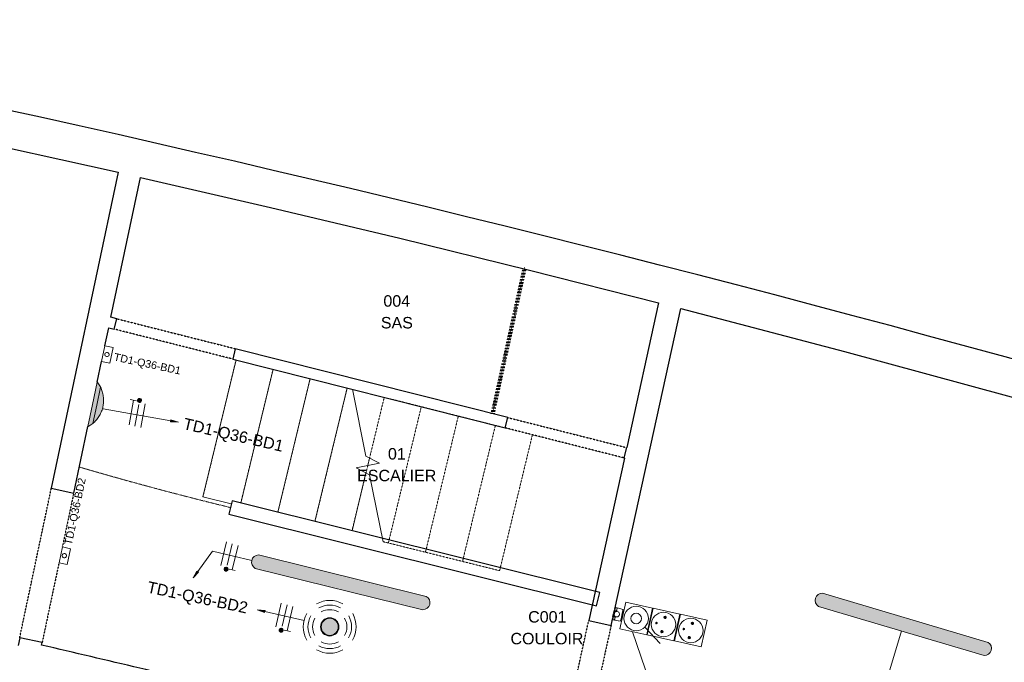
# Model space of a CAD drawing. Header units: millimetres. Extents: x -2845 to 74013, y -36085 to 13748.
# Tile 9 of 11: x 60845 to 67287, y -29424 to -25219. Entities that reach past the tile are written whole.
import ezdxf

# ---------------------------------------------------------------- set-up
doc = ezdxf.new("R2010")
doc.units = ezdxf.units.MM
for name, pattern in [('Tiret', [2.5, 1.25, -1.25]), ('Tiret_2_', [2.5, 1.25, -1.25]), ('Tiret_3_', [6.35, 3.175, -3.175])]:
    doc.linetypes.add(name, pattern=pattern)
for name, color, linetype, lineweight in [('A-ANNO-NOTE', 7, 'Continuous', 18), ('A-DETL-GENF', 7, 'Continuous', 18), ('A-DOOR', 7, 'Continuous', 25), ('A-WALL', 7, 'Continuous', 25), ('CABLE', 7, 'Continuous', 30), ('CABLES', 7, 'Continuous', 18), ('G-ANNO-TEXT', 7, 'Continuous', 30), ('I-WALL', 7, 'Continuous', 25), ('INSTAL ELECTRIQUE', 7, 'Continuous', 18), ('S-STRS', 7, 'Continuous', 18)]:
    doc.layers.add(name, color=color, linetype=linetype, lineweight=lineweight)
for name, color, linetype, lineweight, true_color in [('A-AREA', 4, 'Tiret', 100, 0x00ffff), ('A-DOOR-HDLN', 5, 'Tiret', 25, 0x0000ff), ('M-AREA', 3, 'Tiret', 100, 0x00ff00), ('S-STRS-MBND', 7, 'Tiret', 18, 0x000080)]:
    doc.layers.add(name, color=color, linetype=linetype, lineweight=lineweight, true_color=true_color)
doc.styles.add('@Arial Unicode MS_1', font='ARIALUNI.TTF', dxfattribs={"height": 75})
doc.styles.add('Arial_2', font='arial.ttf', dxfattribs={"height": 75})
doc.styles.add('Arial_3', font='arial.ttf', dxfattribs={"height": 50})

# ---------------------------------------------------------------- blocks, each defined once
blk = doc.blocks.new('Ouverture en rectangle - Ouverture en rectangle _100x207_-V3-2021_015_1111_DCE_1_50_S1_CFO_ECL')
at = {"layer": 'A-DOOR-HDLN', "linetype": 'Tiret_2_'}
for p, q in [((-500, 75), (500, 75)), ((-0.8, -75), (-500, -75)), ((500, -75), (104.2, -75))]:
    blk.add_line(p, q, dxfattribs=at)
blk = doc.blocks.new('Ouverture en rectangle - Ouverture en rectangle _100x207_-V4-2021_015_1111_DCE_1_50_S1_CFO_ECL')
at = {"layer": 'A-DOOR-HDLN', "linetype": 'Tiret_2_'}
for p, q in [((-500, 75), (500, 75)), ((34.2, -75), (-500, -75)), ((500, -75), (139.2, -75))]:
    blk.add_line(p, q, dxfattribs=at)
blk = doc.blocks.new('Ouverture en rectangle - Ouverture en rectangle _80x207_-3421789-2021_015_1111_DCE_1_50_S1_CFO_ECL')
at = {"layer": 'A-DOOR-HDLN', "linetype": 'Tiret_2_'}
for p, q in [((-400, 35), (400, 35)), ((400, -35), (-400, -35))]:
    blk.add_line(p, q, dxfattribs=at)
blk = doc.blocks.new('B02_DC_STR_rvt-1-2021_015_1111_DCE_1_50_S1_CFO_ECL')
at = {"layer": 'A-AREA', "linetype": 'Tiret_2_'}
blk.add_line((10770.1, -27797.3), (10978.4, -26849.3), dxfattribs=at)
at = {"layer": 'A-WALL', "flags": 128}
for points in [[(4992, -25510.7), (6103.4, -25736.5), (7212.9, -25972.1), (8320.2, -26217.5)], [(8466.5, -26250.7), (9315.9, -26447.1), (10164, -26649.3), (11010.6, -26857.2), (11855.9, -27071)], [(12001.2, -27108.3), (13071.8, -27389.2), (14139.9, -27679.4), (15205.4, -27978.8), (16268.3, -28287.4), (17328.4, -28605.3), (18385.8, -28932.3), (19440.3, -29268.5), (20491.9, -29613.8)]]:
    blk.add_lwpolyline(points, dxfattribs=at)
at = {"layer": 'A-WALL'}
blk.add_arc((-19860.1, -150719.6), 127891.4, 71.44191, 78.903368, dxfattribs=at)
at = {"layer": 'I-WALL'}
for p, q in [((8320.2, -26217.5), (7882.9, -28285.4)), ((8272.9, -27166.2), (8466.5, -26250.7)), ((11568.8, -29076.7), (12001.2, -27108.3)), ((11855.9, -27071), (11647.6, -28019.1)), ((8311.1, -27175.8), (8272.9, -27166.2)), ((8293.9, -27243.7), (8311.1, -27175.8)), ((8233.2, -27353.5), (8258.4, -27234.7)), ((8258.4, -27234.7), (8293.9, -27243.7)), ((9086.7, -27371.8), (9069.5, -27439.7)), ((10870.6, -27822.7), (9086.7, -27371.8)), ((9069.5, -27439.7), (10853.4, -27890.6)), ((8183, -27591), (8211.5, -27456.3)), ((10853.4, -27890.6), (10870.6, -27822.7)), ((8029.6, -28316.4), (8121.6, -27881.5)), ((11646.2, -28018.7), (11629.1, -28086.6)), ((11647.6, -28019.1), (11646.2, -28018.7)), ((11629.1, -28086.6), (11632.6, -28087.5)), ((11632.6, -28087.5), (11399, -29150.8)), ((7882.9, -28285.4), (8029.6, -28316.4)), ((9065.6, -28367.5), (9043.9, -28454.8)), ((11471.4, -28966.6), (9065.6, -28367.5)), ((9043.9, -28454.8), (11449.7, -29053.9)), ((11449.7, -29053.9), (11471.4, -28966.6)), ((11557.7, -29127.5), (11562.1, -29107.3)), ((11563.2, -29102.5), (11567.6, -29082.2)), ((11399, -29150.8), (11545.5, -29183)), ((11545.5, -29183), (11556.4, -29133)), ((7676, -29263.7), (7665.4, -29313.8)), ((7822.7, -29294.8), (7676, -29263.7)), ((7819.2, -29311.5), (7822.7, -29294.8))]:
    blk.add_line(p, q, dxfattribs=at)
blk.add_arc((-20271.5, -150668.8), 124566, 76.359899, 76.967207, dxfattribs=at)
at = {"layer": 'S-STRS'}
for p, q in [((9091.5, -27445.2), (8875.2, -28341.1)), ((9333.9, -27506.5), (9122.6, -28381.7)), ((9576.3, -27567.8), (9365.2, -28442.1)), ((9818.7, -27629), (9607.8, -28502.5)), ((9965.2, -28087.4), (9953.4, -28136.1)), ((9941.6, -28185), (9850.4, -28562.9)), ((8875.2, -28341.1), (9060.7, -28387.3))]:
    blk.add_line(p, q, dxfattribs=at)
at = {"layer": 'S-STRS', "color": 176, "linetype": 'Tiret_2_', "true_color": 0x000080}
for p, q in [((9091.5, -27445.2), (8875.2, -28341.1)), ((9333.9, -27506.5), (9122.6, -28381.7)), ((9576.3, -27567.8), (9365.2, -28442.1)), ((9818.7, -27629), (9607.8, -28502.5)), ((9965.2, -28087.4), (9953.4, -28136.1)), ((9941.6, -28185), (9850.4, -28562.9))]:
    blk.add_line(p, q, dxfattribs=at)
at = {"layer": 'S-STRS-MBND', "color": 7, "linetype": 'Continuous'}
for p, q in [((9940.9, -28074.8), (9852.5, -27637.6)), ((10029.8, -28120.6), (9940.9, -28074.8)), ((9876.7, -28151.6), (10029.8, -28120.6)), ((9965.6, -28197.4), (9876.7, -28151.6)), ((10054, -28634.6), (9965.6, -28197.4))]:
    blk.add_line(p, q, dxfattribs=at)
at = {"layer": 'S-STRS-MBND', "linetype": 'Tiret_2_'}
for p, q in [((10061, -27690.3), (9965.2, -28087.4)), ((10061, -27690.3), (9965.2, -28087.4)), ((10096, -27699.1), (11030.6, -27935.3)), ((10303.4, -27751.6), (10088.2, -28643.1)), ((10303.4, -27751.6), (10088.2, -28643.1)), ((10545.8, -27812.8), (10330.8, -28703.6)), ((10545.8, -27812.8), (10330.8, -28703.6)), ((10788.2, -27874.1), (10573.4, -28764)), ((10788.2, -27874.1), (10573.4, -28764)), ((11030.6, -27935.3), (10816, -28824.4)), ((9953.4, -28136.1), (9941.6, -28185)), ((9953.4, -28136.1), (9941.6, -28185)), ((10054, -28634.6), (10816, -28824.4))]:
    blk.add_line(p, q, dxfattribs=at)
at = {"layer": 'A-DOOR', "color": 5, "lineweight": 25, "true_color": 0x0000ff}
for name, p, rotation in [('Ouverture en rectangle - Ouverture en rectangle _80x207_-3421789-2021_015_1111_DCE_1_50_S1_CFO_ECL', (8690.3, -27307.8), 345.8164849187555), ('Ouverture en rectangle - Ouverture en rectangle _80x207_-3421789-2021_015_1111_DCE_1_50_S1_CFO_ECL', (11249.8, -27954.6), 345.8164849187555), ('Ouverture en rectangle - Ouverture en rectangle _100x207_-V4-2021_015_1111_DCE_1_50_S1_CFO_ECL', (7852.8, -28790.1), 78.05966159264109), ('Ouverture en rectangle - Ouverture en rectangle _100x207_-V3-2021_015_1111_DCE_1_50_S1_CFO_ECL', (11364.9, -29655.3), 257.6099998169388)]:
    blk.add_blockref(name, p, dxfattribs=dict(at, rotation=rotation))
blk = doc.blocks.new('602_BOITE DE DERIVATION - 105X105X50 GENERIQUE-7163079-2021_015_1111_DCE_1_50_S1_CFO_ECL')
at = {"layer": 'INSTAL ELECTRIQUE'}
for p, q in [((8211.5, -27456.3), (8233.2, -27353.5)), ((8233.2, -27353.5), (8287.1, -27364.9)), ((8287.1, -27364.9), (8265.3, -27467.6)), ((8265.3, -27467.6), (8211.5, -27456.3))]:
    blk.add_line(p, q, dxfattribs=at)
for start, end in [(78.05966, 258.05966), (258.05966, 78.05966)]:
    blk.add_arc((8246.8, -27410.1), 14, start, end, dxfattribs=at)
blk = doc.blocks.new('604_REGLETTE ETANCHE 120CM - 604_REGLETTE ETANCHE 120CM-6879838-2021_015_1111_DCE_1_50_S1_CFO_ECL')
at = {"layer": 'INSTAL ELECTRIQUE', "true_color": 0xf6d57a}
blk.add_hatch(color=41, dxfattribs=at).paths.add_polyline_path([(45, -565), (41, -575.4), (34.6, -584.5), (26.3, -591.9), (16.4, -597), (5.6, -599.7), (-5.6, -599.7), (-16.4, -597), (-26.3, -591.9), (-34.6, -584.5), (-41, -575.4), (-45, -565), (-45, 565), (-41, 575.4), (-34.6, 584.5), (-26.3, 591.9), (-16.4, 597), (-5.6, 599.7), (5.6, 599.7), (16.4, 597), (26.3, 591.9), (34.6, 584.5), (41, 575.4), (45, 565), (45, -500.7)])
at = {"layer": 'INSTAL ELECTRIQUE'}
for p, q in [((-45, -565), (-45, 565)), ((45, 565), (45, -565))]:
    blk.add_line(p, q, dxfattribs=at)
for centre, start, end in [((0, 553.6), 14.25003, 165.74997), ((0, -553.6), 194.25003, 345.74997)]:
    blk.add_arc(centre, 46.4, start, end, dxfattribs=at)
blk = doc.blocks.new('604_HUBLOT_LEGRAND_300MM_1000LM - ON_OFF BLANC-6913904-2021_015_1111_DCE_1_50_S1_CFO_ECL')
at = {"layer": 'INSTAL ELECTRIQUE', "true_color": 0xf6d57a}
for points in [[(8179.7, -27742.1), (8204.8, -27623.6), (8194.4, -27605.2), (8183, -27591), (8152.3, -27736.3), (8174.4, -27741)], [(8220.8, -27750.8), (8224.6, -27723.1), (8224.8, -27714.1), (8223.5, -27688.2), (8217.6, -27659.1), (8216, -27653.4), (8204.8, -27623.6), (8179.7, -27742.1), (8218.9, -27750.4)], [(8121.6, -27881.5), (8137.8, -27873.2), (8154.6, -27860.6), (8179.7, -27742.1), (8152.3, -27736.3), (8124.1, -27869.8)], [(8154.6, -27860.6), (8179.9, -27834.4), (8191.6, -27819.7), (8204.1, -27796.9), (8211.2, -27782.4), (8215.4, -27769.4), (8220.8, -27750.8), (8179.7, -27742.1), (8155.2, -27858)]]:
    blk.add_hatch(color=41, dxfattribs=at).paths.add_polyline_path(points)
at = {"layer": 'INSTAL ELECTRIQUE'}
for p, q in [((8152.3, -27736.3), (8183, -27591)), ((8204.8, -27623.6), (8179.7, -27742.1)), ((8121.6, -27881.5), (8152.3, -27736.3)), ((8179.7, -27742.1), (8154.6, -27860.6))]:
    blk.add_line(p, q, dxfattribs=at)
at = {"layer": 'INSTAL ELECTRIQUE', "flags": 128}
for points in [[(8183.3, -27589.5), (8188, -27595.8), (8192.5, -27602.2), (8196.7, -27608.8), (8200.6, -27615.6), (8204.3, -27622.5), (8204.8, -27623.6)], [(8204.8, -27623.6), (8208.1, -27630.7), (8211.1, -27637.9), (8213.9, -27645.2), (8216.3, -27652.7), (8218.5, -27660.2), (8220.3, -27667.8), (8221.9, -27675.5), (8223.1, -27683.2), (8224.1, -27691), (8224.7, -27698.8), (8225, -27706.6), (8225, -27714.4), (8224.7, -27722.2), (8224, -27730), (8223.1, -27737.8), (8221.8, -27745.5), (8220.8, -27750.8)], [(8220.8, -27750.8), (8219, -27758.4), (8216.9, -27765.9), (8214.6, -27773.4), (8211.9, -27780.8), (8208.9, -27788), (8205.7, -27795.1), (8202.1, -27802.1), (8198.3, -27808.9), (8194.2, -27815.6), (8189.9, -27822.1), (8185.3, -27828.5), (8180.4, -27834.6), (8175.4, -27840.5), (8170, -27846.3), (8164.5, -27851.8), (8158.7, -27857.1), (8154.6, -27860.6)], [(8154.6, -27860.6), (8148.5, -27865.5), (8142.2, -27870.1), (8135.7, -27874.5), (8129.1, -27878.7), (8122.3, -27882.5), (8121.3, -27883)]]:
    blk.add_lwpolyline(points, dxfattribs=at)
blk = doc.blocks.new('602_BOITE DE DERIVATION - 105X105X50 GENERIQUE-7163082-2021_015_1111_DCE_1_50_S1_CFO_ECL')
at = {"layer": 'INSTAL ELECTRIQUE'}
for p, q in [((7933.3, -28772.2), (7955, -28669.4)), ((7955, -28669.4), (8008.8, -28680.8)), ((8008.8, -28680.8), (7987.1, -28783.5)), ((7987.1, -28783.5), (7933.3, -28772.2))]:
    blk.add_line(p, q, dxfattribs=at)
for start, end in [(78.05966, 258.05966), (258.05966, 78.05966)]:
    blk.add_arc((7968.6, -28726), 14, start, end, dxfattribs=at)
blk = doc.blocks.new('603_3POSTES_VERTICAUX_PLEXO - 603_3POSTES_VERTICAUX_PLEXO-7091303-2021_015_1111_DCE_1_50_S1_CFO_ECL')
at = {"layer": 'A-DETL-GENF'}
for points in [[(-4.3, -289), (-1.3, -291.3), (0, -291.5), (2.5, -290.8), (4.8, -287.8), (4.3, -284), (2.5, -282.2), (-1.3, -281.7), (-4.3, -284), (-4.8, -285.2)], [(-55, -335.5), (-54.3, -337.4), (-51.4, -340.3), (-47.5, -341.3), (-43.6, -340.3), (-42, -339), (-39.9, -335.5), (-39.7, -333.5), (-40.7, -329.6), (-43.6, -326.7), (-47.5, -325.7), (-49.5, -325.9), (-53, -328), (-55, -331.5)], [(39.9, -335.5), (40.7, -337.4), (43.6, -340.3), (47.5, -341.3), (51.4, -340.3), (53, -339), (55, -335.5), (55.3, -333.5), (54.3, -329.6), (51.4, -326.7), (47.5, -325.7), (45.5, -325.9), (42, -328), (39.9, -331.5)], [(-55, -518.5), (-54.3, -520.4), (-51.4, -523.3), (-47.5, -524.3), (-43.6, -523.3), (-42, -522), (-39.9, -518.5), (-39.7, -516.5), (-40.7, -512.6), (-43.6, -509.7), (-47.5, -508.7), (-49.5, -508.9), (-53, -511), (-55, -514.5)], [(-4.3, -472), (-1.3, -474.3), (0, -474.5), (2.5, -473.8), (4.8, -470.8), (4.3, -467), (2.5, -465.2), (-1.3, -464.7), (-4.3, -467), (-4.8, -468.2)], [(39.9, -518.5), (40.7, -520.4), (43.6, -523.3), (47.5, -524.3), (51.4, -523.3), (53, -522), (55, -518.5), (55.3, -516.5), (54.3, -512.6), (51.4, -509.7), (47.5, -508.7), (45.5, -508.9), (42, -511), (39.9, -514.5)]]:
    blk.add_hatch(color=256, dxfattribs=at).paths.add_polyline_path(points)
for p, q in [((-90, -60.5), (90, -60.5)), ((-90, -240.5), (-90, -60.5)), ((90, -60.5), (90, -240.5)), ((-44.4, -217.1), (-125.5, -338.8)), ((-65, -240.5), (-90, -240.5)), ((-90, -243.5), (90, -243.5)), ((-90, -423.5), (-90, -243.5)), ((90, -240.5), (-55, -240.5)), ((90, -243.5), (90, -423.5)), ((90, -423.5), (-90, -423.5)), ((-90, -426.5), (90, -426.5)), ((-90, -606.5), (-90, -426.5)), ((90, -426.5), (90, -606.5)), ((90, -606.5), (-90, -606.5))]:
    blk.add_line(p, q, dxfattribs=at)
for centre, radius in [((0, -150.5), 80), ((0, -150.5), 35), ((0, -333.5), 80), ((0, -286.5), 5), ((-47.5, -333.5), 7.82), ((47.5, -333.5), 7.82), ((0, -516.5), 80), ((-47.5, -516.5), 7.82), ((0, -469.5), 5), ((47.5, -516.5), 7.82)]:
    blk.add_circle(centre, radius, dxfattribs=at)
for centre, radius, start, end in [((0, -286.5), 5, 360, 180), ((0, -286.5), 5, 180, 360), ((-47.5, -333.5), 7.82, 360, 180), ((-47.5, -333.5), 7.82, 180, 360), ((47.5, -333.5), 7.82, 360, 180), ((47.5, -333.5), 7.82, 180, 360), ((-47.5, -516.5), 7.82, 360, 180), ((0, -469.5), 5, 360, 180), ((0, -469.5), 5, 180, 360), ((47.5, -516.5), 7.82, 360, 180), ((-47.5, -516.5), 7.82, 180, 360), ((47.5, -516.5), 7.82, 180, 360)]:
    blk.add_arc(centre, radius, start, end, dxfattribs=at)
blk = doc.blocks.new('Legrand_Plexo_boitier_vertical_3_postes_gris_069680L - Legrand_Plexo_boitier_vertical_3_postes_gris_069680L-7081495-2021_015_1111_DCE_1_50_S1_CFO_ECL')
at = {"layer": 'INSTAL ELECTRIQUE'}
for p, q in [((11561.4, -29119.9), (11567.8, -29090.7)), ((11567.9, -29090.7), (11561.5, -29119.9)), ((11563.4, -29101.5), (11561.9, -29108.3)), ((11562.1, -29107.3), (11561.9, -29108.3)), ((11562.1, -29107.3), (11561.9, -29108.3)), ((11561.9, -29108.1), (11561.9, -29108.3)), ((11561.9, -29108.3), (11563.8, -29108.7)), ((11561.9, -29108.3), (11563.8, -29108.7)), ((11563.4, -29101.5), (11563.2, -29102.5)), ((11563.4, -29101.5), (11563.2, -29102.5)), ((11565.3, -29101.9), (11563.4, -29101.5)), ((11563.4, -29101.5), (11563.4, -29101.6)), ((11565.3, -29101.9), (11563.4, -29101.5)), ((11569, -29096.8), (11565, -29114.9)), ((11569.1, -29075.6), (11567.3, -29083.4)), ((11567.6, -29082.2), (11567.3, -29083.4)), ((11567.6, -29082.2), (11567.3, -29083.4)), ((11567.6, -29082.2), (11567.3, -29083.4)), ((11567.6, -29082.2), (11567.3, -29083.4)), ((11567.6, -29082.2), (11567.3, -29083.4)), ((11567.3, -29083.4), (11569.3, -29083.8)), ((11567.3, -29083.4), (11569.3, -29083.8)), ((11567.3, -29083.4), (11569.3, -29083.8)), ((11567.8, -29090.7), (11569.7, -29081.9)), ((11567.9, -29090.7), (11567.8, -29090.7)), ((11569.1, -29075.6), (11568.8, -29076.7)), ((11569.1, -29075.6), (11568.8, -29076.7)), ((11569.1, -29075.6), (11568.8, -29076.7)), ((11569.1, -29075.6), (11568.8, -29076.7)), ((11569.1, -29075.6), (11568.8, -29076.7)), ((11571, -29076), (11569.1, -29075.6)), ((11571, -29076), (11569.1, -29075.6)), ((11571, -29076), (11569.1, -29075.6)), ((11571, -29075.9), (11569.7, -29081.9)), ((11571, -29075.9), (11572.5, -29069.5)), ((11573, -29067), (11572.5, -29069.5)), ((11572.7, -29068.2), (11572.9, -29067.3)), ((11573, -29067), (11573.7, -29064.3)), ((11584.9, -29068.9), (11573, -29067)), ((11586.2, -29067.7), (11573.7, -29064.3)), ((11608.5, -29073.6), (11576, -29064.8)), ((11581, -29091.1), (11582.4, -29084.7)), ((11581, -29091.1), (11582.2, -29085.8)), ((11581.4, -29084.5), (11581.1, -29086)), ((11581.4, -29084.5), (11582.9, -29078)), ((11584, -29077.4), (11582.4, -29084.7)), ((11584.3, -29071.6), (11582.9, -29078)), ((11584, -29077.4), (11585.4, -29071)), ((11584.3, -29071.6), (11584.9, -29068.9)), ((11586.1, -29068), (11584.9, -29068.9)), ((11586.1, -29068), (11585.4, -29071)), ((11586.1, -29091.5), (11585.9, -29091.4)), ((11623.8, -29078.2), (11586.1, -29068)), ((11620.5, -29093.1), (11610.2, -29139.8)), ((11620.5, -29093.1), (11621.8, -29087.1)), ((11623.2, -29080.7), (11621.8, -29087.1)), ((11623.2, -29080.7), (11623.8, -29078.2)), ((11555.8, -29145.9), (11556.2, -29143.6)), ((11555.8, -29145.9), (11568.5, -29148.1)), ((11557.9, -29126.3), (11556.2, -29134.2)), ((11556.4, -29133), (11556.2, -29134.2)), ((11556.4, -29133), (11556.2, -29134.2)), ((11556.4, -29133), (11556.2, -29134.2)), ((11556.4, -29133), (11556.2, -29134.2)), ((11556.4, -29133), (11556.2, -29134.2)), ((11556.2, -29134.2), (11558.1, -29134.6)), ((11556.2, -29134.2), (11558.1, -29134.6)), ((11556.2, -29134.2), (11558.1, -29134.6)), ((11556.7, -29141.1), (11556.2, -29143.6)), ((11556.2, -29143.3), (11556.4, -29142.2)), ((11556.2, -29143.6), (11567.7, -29146.9)), ((11556.7, -29141.1), (11558.1, -29134.7)), ((11557.9, -29126.3), (11557.7, -29127.5)), ((11557.9, -29126.3), (11557.7, -29127.5)), ((11557.9, -29126.3), (11557.7, -29127.5)), ((11557.9, -29126.3), (11557.7, -29127.5)), ((11557.9, -29126.3), (11557.7, -29127.5)), ((11559.9, -29126.8), (11557.9, -29126.3)), ((11559.9, -29126.8), (11557.9, -29126.3)), ((11559.9, -29126.8), (11557.9, -29126.3)), ((11558, -29146.8), (11591.2, -29152.4)), ((11559.4, -29128.7), (11558.1, -29134.7)), ((11559.4, -29128.7), (11561.4, -29119.9)), ((11561.4, -29119.9), (11561.5, -29119.9)), ((11567.7, -29146.9), (11568.3, -29144.2)), ((11567.7, -29146.9), (11568.5, -29148.2)), ((11569.7, -29137.8), (11568.3, -29144.2)), ((11569.1, -29145.2), (11568.5, -29148.2)), ((11568.5, -29148.2), (11607, -29154.7)), ((11569.1, -29145.2), (11570.5, -29138.8)), ((11569.7, -29137.8), (11571.2, -29131.3)), ((11572.1, -29131.5), (11570.5, -29138.8)), ((11571.5, -29129.7), (11571.2, -29131.3)), ((11572.1, -29131.5), (11573.6, -29125)), ((11572.4, -29130.2), (11573.5, -29125.1)), ((11578.2, -29126.8), (11578.3, -29126.9)), ((11607, -29154.7), (11607.5, -29152.2)), ((11608.9, -29145.8), (11607.5, -29152.2)), ((11608.9, -29145.8), (11610.2, -29139.8))]:
    blk.add_line(p, q, dxfattribs=at)
for centre, major_axis, start_param, end_param in [((11582.2, -29109.2), (3.9, 17.7), 2.109282, 7.315496), ((11582, -29109.1), (5, 22.7), 0.792666, 0.872345), ((11582.1, -29109.1), (5, 22.7), 0.212914, 0.872345), ((11582.2, -29109.2), (3.9, 17.7), 0.279973, 0.781531), ((11582, -29109.1), (5, 22.7), 2.269248, 2.36167), ((11582.1, -29109.1), (5, 22.7), 2.269248, 2.928679), ((11582.2, -29109.2), (3.9, 17.7), 2.360061, 2.569648), ((11582.2, -29109.2), (3.9, 17.7), 2.610841, 2.86162)]:
    blk.add_ellipse(centre, major_axis=major_axis, ratio=0.998781, start_param=start_param, end_param=end_param, dxfattribs=at)
blk = doc.blocks.new('Legrand_Plexo_composable_poussoir_NO_gris_069540L - Legrand_Plexo_composable_poussoir_NO_gris_069540L-7081480-2021_015_1111_DCE_1_50_S1_CFO_ECL')
at = {"layer": 'INSTAL ELECTRIQUE'}
for p, q in [((11615, -29141.4), (11625.5, -29093.6)), ((11625.9, -29090.4), (11621.3, -29089.4)), ((11621.4, -29088.9), (11625.9, -29090.4)), ((11625.5, -29093.6), (11625.9, -29090.4)), ((11609.3, -29144), (11614, -29144.5)), ((11609.5, -29143.5), (11614, -29144.5)), ((11614, -29144.5), (11615, -29141.4))]:
    blk.add_line(p, q, dxfattribs=at)
blk = doc.blocks.new('Legrand_Plexo_composable_prise_FB_gris_069551L - Legrand_Plexo_composable_prise_FB_gris_069551L-7081481-2021_015_1111_DCE_1_50_S1_CFO_ECL')
at = {"layer": 'INSTAL ELECTRIQUE'}
for p, q in [((11625, -29096.7), (11615.9, -29138.5)), ((11615.9, -29138.5), (11625, -29096.7)), ((11625, -29096.7), (11615.9, -29138.5)), ((11621.8, -29088.4), (11621.7, -29089)), ((11625.1, -29096.5), (11625, -29096.4)), ((11625.6, -29093.9), (11625.1, -29096.5)), ((11625.1, -29096.5), (11625.6, -29093.9)), ((11625.6, -29093.9), (11625.1, -29096.5)), ((11625.8, -29093.2), (11625.6, -29093.9)), ((11625.6, -29093.9), (11625.8, -29093.2)), ((11625.8, -29093.2), (11625.6, -29093.9)), ((11609.6, -29144), (11609.5, -29144.7)), ((11615.1, -29141.9), (11615.3, -29141.2)), ((11615.3, -29141.2), (11615.1, -29141.9)), ((11615.3, -29141.2), (11615.1, -29141.9)), ((11615.3, -29141.2), (11615.8, -29138.7)), ((11615.8, -29138.7), (11615.3, -29141.2)), ((11615.8, -29138.7), (11615.3, -29141.2)), ((11615.7, -29138.6), (11615.8, -29138.7))]:
    blk.add_line(p, q, dxfattribs=at)
for points in [[(11624.6, -29089.9), (11624.3, -29089.5), (11623.4, -29088.9), (11622.4, -29088.5), (11621.8, -29088.4)], [(11624.9, -29096.6), (11625, -29096.7), (11625, -29096.7), (11625, -29096.7)], [(11625.6, -29093.9), (11625.7, -29093.8), (11625.7, -29093.7), (11625.6, -29093.6)], [(11625.8, -29093.2), (11625.8, -29093), (11625.8, -29092.7), (11625.8, -29092.3), (11625.7, -29092.2)], [(11625.8, -29092.3), (11625.8, -29092.4), (11625.8, -29092.7), (11625.8, -29093), (11625.8, -29093.2)], [(11614.6, -29142.8), (11614.7, -29142.7), (11614.9, -29142.4), (11615, -29142.1), (11615.1, -29141.9)], [(11615.1, -29141.9), (11615, -29142.1), (11614.9, -29142.4), (11614.7, -29142.6), (11614.7, -29142.8)], [(11614.8, -29142.8), (11614.9, -29142.5), (11615, -29142.2), (11615.1, -29141.9)], [(11615.1, -29141.5), (11615.2, -29141.4), (11615.2, -29141.3), (11615.3, -29141.2)], [(11615.9, -29138.5), (11615.9, -29138.5), (11615.8, -29138.5), (11615.7, -29138.4)]]:
    blk.add_open_spline(points, degree=3, dxfattribs=at)
for points, knots in [([(11625.8, -29093.2), (11625.9, -29092.9), (11625.9, -29092.4), (11625.8, -29091.9), (11625.8, -29091.7)], [0, 0, 0, 0, 0.1428571, 0.2496068, 0.2496068, 0.2496068, 0.2496068]), ([(11609.5, -29144.7), (11610.2, -29144.8), (11611.3, -29144.9), (11612.3, -29144.6), (11612.6, -29144.5)], [0, 0, 0, 0, 0.2857143, 0.4285714, 0.4285714, 0.4285714, 0.4285714])]:
    blk.add_open_spline(points, degree=3, knots=knots, dxfattribs=at)
blk = doc.blocks.new('Legrand_Plexo_composable_prise_FB_gris_069551L - Legrand_Plexo_composable_prise_FB_gris_069551L-V5-2021_015_1111_DCE_1_50_S1_CFO_ECL')
at = {"layer": 'INSTAL ELECTRIQUE'}
blk.add_open_spline([(11625.9, -29092.3), (11625.9, -29092.1), (11625.8, -29091.9), (11625.8, -29091.7)], degree=3, dxfattribs=at)
blk = doc.blocks.new('Fil - COCHE DE FIL_PE_SYMBOLE-4085576-2021_015_1111_DCE_1_50_S1_CFO_ECL')
at = {"layer": 'CABLES', "lineweight": 9}
for p, q in [((-0.42, 1.8), (0.42, 1.8)), ((0, 1.8), (0, -1.48))]:
    blk.add_line(p, q, dxfattribs=at)
blk = doc.blocks.new('Fil - Coche de fil circulaire-323115-2021_015_1111_DCE_1_50_S1_CFO_ECL')
at = {"layer": 'CABLES', "lineweight": 9}
blk.add_hatch(color=256, dxfattribs=at).paths.add_polyline_path([(0.24, 1.76), (0.26, 1.82), (0.27, 1.89), (0.26, 1.96), (0.24, 2.02), (0.19, 2.08), (0.14, 2.12), (0.07, 2.15), (0.01, 2.16), (-0.06, 2.15), (-0.13, 2.12), (-0.18, 2.08), (-0.22, 2.02), (-0.25, 1.96), (-0.26, 1.89), (-0.25, 1.82), (-0.22, 1.76), (-0.18, 1.7), (-0.13, 1.66), (-0.06, 1.64), (0.01, 1.63), (0.07, 1.64), (0.14, 1.66), (0.19, 1.7)])
blk.add_line((0, 1.37), (0, -1.51), dxfattribs=at)
for start, end in [(360, 180), (180, 360)]:
    blk.add_arc((0.01, 1.89), 0.265, start, end, dxfattribs=at)
blk = doc.blocks.new('Fil - Coche de fil long-323512-2021_015_1111_DCE_1_50_S1_CFO_ECL')
at = {"layer": 'CABLES', "lineweight": 9}
blk.add_line((0, 1.61), (0, -1.57), dxfattribs=at)
blk = doc.blocks.new('Fil - Coche de fil circulaire-V10-2021_015_1111_DCE_1_50_S1_CFO_ECL')
at = {"layer": 'CABLES', "lineweight": 9}
blk.add_hatch(color=256, dxfattribs=at).paths.add_polyline_path([(0.07, 1.64), (0.14, 1.66), (0.19, 1.7), (0.24, 1.76), (0.26, 1.82), (0.27, 1.89), (0.26, 1.96), (0.24, 2.02), (0.19, 2.08), (0.14, 2.12), (0.07, 2.15), (-0.03, 2.15), (-0.07, 2.14), (-0.13, 2.12), (-0.18, 2.08), (-0.22, 2.02), (-0.25, 1.96), (-0.26, 1.89), (-0.25, 1.82), (-0.22, 1.76), (-0.18, 1.7), (-0.13, 1.66), (-0.06, 1.64), (0.01, 1.63)])
blk.add_line((0, 1.37), (0, -1.51), dxfattribs=at)
for start, end in [(360, 180), (180, 360)]:
    blk.add_arc((0.01, 1.89), 0.265, start, end, dxfattribs=at)
blk = doc.blocks.new('B02_ELE_rvt-1-2021_015_1111_DCE_1_50_S1_CFO_ECL')
at = {"layer": 'A-ANNO-NOTE', "lineweight": 5, "true_color": 0x00ff00}
blk.add_hatch(color=3, dxfattribs=at).paths.add_polyline_path([(9705.7, -29252), (9710.2, -29251.7), (9716.7, -29250.7), (9725.3, -29248.3), (9735.3, -29243.6), (9744.2, -29237.1), (9750.4, -29230.7), (9755.6, -29223.6), (9759.7, -29215.7), (9762, -29209.5), (9764, -29200.8), (9764.6, -29192), (9764, -29183.2), (9762, -29174.5), (9757.8, -29164.3), (9753.2, -29156.8), (9747.4, -29150), (9740.8, -29144.1), (9731.4, -29138.3), (9725.3, -29135.7), (9716.7, -29133.3), (9705.5, -29132.1), (9699.1, -29132.3), (9692.5, -29133.3), (9684, -29135.7), (9674, -29140.4), (9665.1, -29146.9), (9658.8, -29153.3), (9653.6, -29160.4), (9650.5, -29166.3), (9647.9, -29172.4), (9646.1, -29178.8), (9645, -29185.4), (9644.7, -29192), (9645, -29198.6), (9647.3, -29209.5), (9650.5, -29217.7), (9654.8, -29225.4), (9661.8, -29234), (9668.5, -29239.9), (9677.9, -29245.7), (9684, -29248.3), (9692.5, -29250.7), (9699.1, -29251.7)])
at = {"layer": 'CABLES'}
for points in [[(8714.3, -27851.9), (8665.8, -27836.6), (8663.5, -27849.6), (8698.1, -27851.2)], [(8811.7, -28871.3), (8846.5, -28834.3), (8835.8, -28826.5)], [(9278.5, -29098.5), (9281.5, -29085.6), (9230.8, -29080.7)]]:
    blk.add_hatch(color=256, dxfattribs=at).paths.add_polyline_path(points)
at = {"layer": 'A-ANNO-NOTE', "lineweight": 9}
for radius in [60, 56.1]:
    blk.add_circle((9704.6, -29192), radius, dxfattribs=at)
for centre, radius, start, end in [((9704.7, -29191.8), 173, 60, 119.90001), ((9704.7, -29191.9), 142.7, 60.02294, 119.89657), ((9704.7, -29191.8), 173, 150.10533, 209.99674), ((9704.7, -29191.9), 112.4, 60.03223, 119.93098), ((9704.7, -29191.8), 173, 329.80644, 29.89467), ((9704.7, -29191.9), 142.7, 150.13101, 209.97786), ((9704.7, -29191.9), 112.4, 150.1425, 209.9573), ((9704.6, -29192), 60, 0, 180), ((9704.7, -29191.9), 112.4, 329.78418, 29.87564), ((9704.7, -29191.9), 142.7, 329.74956, 29.89052), ((9704.6, -29192), 60, 180, 0), ((9704.7, -29191.9), 112.4, 240.0003, 299.93581), ((9704.7, -29191.8), 173, 240, 299.9579), ((9704.7, -29191.9), 142.7, 240.00364, 299.92843)]:
    blk.add_arc(centre, radius, start, end, dxfattribs=at)
at = {"layer": 'CABLES'}
for p, q in [((8665.1, -27843.2), (8222, -27765.1)), ((8665.8, -27836.6), (8663.5, -27849.6)), ((8665.8, -27836.6), (8663.5, -27849.6)), ((8663.5, -27849.6), (8714.3, -27851.9)), ((8663.5, -27849.6), (8698.1, -27851.2)), ((8714.3, -27851.9), (8665.8, -27836.6)), ((8714.3, -27851.9), (8665.8, -27836.6)), ((8698.1, -27851.2), (8714.3, -27851.9)), ((8835.8, -28826.5), (8811.7, -28871.3)), ((8835.8, -28826.5), (8811.7, -28871.3)), ((8811.7, -28871.3), (8846.5, -28834.3)), ((8811.7, -28871.3), (8846.5, -28834.3)), ((8846.5, -28834.3), (8835.8, -28826.5)), ((8846.5, -28834.3), (8835.8, -28826.5)), ((9281.5, -29085.6), (9230.8, -29080.7)), ((9230.8, -29080.7), (9278.5, -29098.5)), ((9281.5, -29085.6), (9230.8, -29080.7)), ((9230.8, -29080.7), (9278.5, -29098.5)), ((9278.5, -29098.5), (9281.5, -29085.6)), ((9278.5, -29098.5), (9281.5, -29085.6)), ((9279.5, -29092), (9536.4, -29151.4))]:
    blk.add_line(p, q, dxfattribs=at)
at = {"layer": 'CABLES', "flags": 128}
for points in [[(8840.9, -28830.8), (8938.2, -28695.9), (9194.4, -28757)], [(11686.1, -29224.1), (11882.6, -29798.4), (12274.6, -30169.9), (15203.4, -31000.5), (15534.8, -30854.2), (15600, -30637.1)], [(15109.2, -30290.5), (13286.9, -29749.9), (13444.7, -29218.7)]]:
    blk.add_lwpolyline(points, dxfattribs=at)
at = {"layer": 'M-AREA', "linetype": 'Tiret_3_', "lineweight": 18}
blk.add_arc((14188.2, -7274.7), 21750.9, 253.65119, 256.34881, dxfattribs=at)
at = {"layer": 'CABLES', "lineweight": 18, "xscale": 49.99999999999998, "yscale": 49.99999999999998, "zscale": 49.99999999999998}
for name, p, rotation in [('Fil - Coche de fil circulaire-V10-2021_015_1111_DCE_1_50_S1_CFO_ECL', (8443.5, -27804.1), 349.9995409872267), ('Fil - COCHE DE FIL_PE_SYMBOLE-4085576-2021_015_1111_DCE_1_50_S1_CFO_ECL', (8404.5, -27797.2), 349.9995409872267), ('Fil - Coche de fil long-323512-2021_015_1111_DCE_1_50_S1_CFO_ECL', (8482.6, -27811), 349.9995409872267), ('Fil - Coche de fil long-323512-2021_015_1111_DCE_1_50_S1_CFO_ECL', (9010, -28713), 166.5834623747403), ('Fil - Coche de fil circulaire-323115-2021_015_1111_DCE_1_50_S1_CFO_ECL', (9048.6, -28722.2), 166.5834623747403), ('Fil - COCHE DE FIL_PE_SYMBOLE-4085576-2021_015_1111_DCE_1_50_S1_CFO_ECL', (9087.2, -28731.4), 166.5834623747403), ('Fil - Coche de fil long-323512-2021_015_1111_DCE_1_50_S1_CFO_ECL', (9369.3, -29112.8), 166.9640729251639), ('Fil - Coche de fil circulaire-323115-2021_015_1111_DCE_1_50_S1_CFO_ECL', (9408, -29121.7), 166.9640729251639), ('Fil - COCHE DE FIL_PE_SYMBOLE-4085576-2021_015_1111_DCE_1_50_S1_CFO_ECL', (9446.7, -29130.7), 166.9640729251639)]:
    blk.add_blockref(name, p, dxfattribs=dict(at, rotation=rotation))
at = {"layer": 'INSTAL ELECTRIQUE', "lineweight": 18}
for name in ['602_BOITE DE DERIVATION - 105X105X50 GENERIQUE-7163079-2021_015_1111_DCE_1_50_S1_CFO_ECL', '604_HUBLOT_LEGRAND_300MM_1000LM - ON_OFF BLANC-6913904-2021_015_1111_DCE_1_50_S1_CFO_ECL', '602_BOITE DE DERIVATION - 105X105X50 GENERIQUE-7163082-2021_015_1111_DCE_1_50_S1_CFO_ECL', 'Legrand_Plexo_boitier_vertical_3_postes_gris_069680L - Legrand_Plexo_boitier_vertical_3_postes_gris_069680L-7081495-2021_015_1111_DCE_1_50_S1_CFO_ECL', 'Legrand_Plexo_composable_poussoir_NO_gris_069540L - Legrand_Plexo_composable_poussoir_NO_gris_069540L-7081480-2021_015_1111_DCE_1_50_S1_CFO_ECL', 'Legrand_Plexo_composable_prise_FB_gris_069551L - Legrand_Plexo_composable_prise_FB_gris_069551L-7081481-2021_015_1111_DCE_1_50_S1_CFO_ECL', 'Legrand_Plexo_composable_prise_FB_gris_069551L - Legrand_Plexo_composable_prise_FB_gris_069551L-V5-2021_015_1111_DCE_1_50_S1_CFO_ECL']:
    blk.add_blockref(name, (0, 0), dxfattribs=at)
at = {"layer": 'INSTAL ELECTRIQUE', "lineweight": 18, "extrusion": (0, 0, -1)}
for p, rotation in [((-9776.5, -28900.8), 283.8700831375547), ((-13457.5, -29175.5), 286.5445115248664)]:
    blk.add_blockref('604_REGLETTE ETANCHE 120CM - 604_REGLETTE ETANCHE 120CM-6879838-2021_015_1111_DCE_1_50_S1_CFO_ECL', p, dxfattribs=dict(at, rotation=rotation))
at = {"layer": 'INSTAL ELECTRIQUE', "lineweight": 18, "rotation": 77.60999981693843}
blk.add_blockref('603_3POSTES_VERTICAUX_PLEXO - 603_3POSTES_VERTICAUX_PLEXO-7091303-2021_015_1111_DCE_1_50_S1_CFO_ECL', (11562.6, -29104.9), dxfattribs=at)
at = {"layer": 'CABLE', "lineweight": 9, "char_height": 75, "width": 821.73, "attachment_point": 1, "style": 'Arial_2'}
for s, insert, rotation in [('TD1-Q36-BD1', (8757, -27823.5), 347), ('TD1-Q36-BD2', (8519.9, -28892.5), 348)]:
    blk.add_mtext(s, dxfattribs=dict(at, insert=insert, rotation=rotation))
at = {"layer": 'G-ANNO-TEXT', "color": 9, "lineweight": 9, "true_color": 0xc0c0c0, "char_height": 75, "attachment_point": 1, "style": '@Arial Unicode MS_1'}
for s, insert, width in [('004', (10055.6, -27022.1), 216.456), ('SAS', (10039, -27164.3), 252.532), ('01', (10085.5, -28022.1), 144.304), ('ESCALIER', (9883.8, -28164.3), 629.325), ('C001', (11002.8, -29089), 308.65), ('COULOIR', (10887.1, -29231.2), 585.232)]:
    blk.add_mtext(s, dxfattribs=dict(at, insert=insert, width=width))
at = {"layer": 'INSTAL ELECTRIQUE', "lineweight": 9, "char_height": 50, "width": 537.131, "attachment_point": 1, "style": 'Arial_3'}
for s, insert, rotation in [('TD1-Q36-BD1', (8298.5, -27399.6), 348), ('TD1-Q36-BD2', (7967.2, -28649.7), 78)]:
    blk.add_mtext(s, dxfattribs=dict(at, insert=insert, rotation=rotation))

msp = doc.modelspace()

# ---------------------------------------------------------------- block references
at = {"lineweight": 5}
for name in ['B02_DC_STR_rvt-1-2021_015_1111_DCE_1_50_S1_CFO_ECL', 'B02_ELE_rvt-1-2021_015_1111_DCE_1_50_S1_CFO_ECL']:
    msp.add_blockref(name, (53169.3, 0), dxfattribs=at)

doc.saveas('drawing.dxf')
